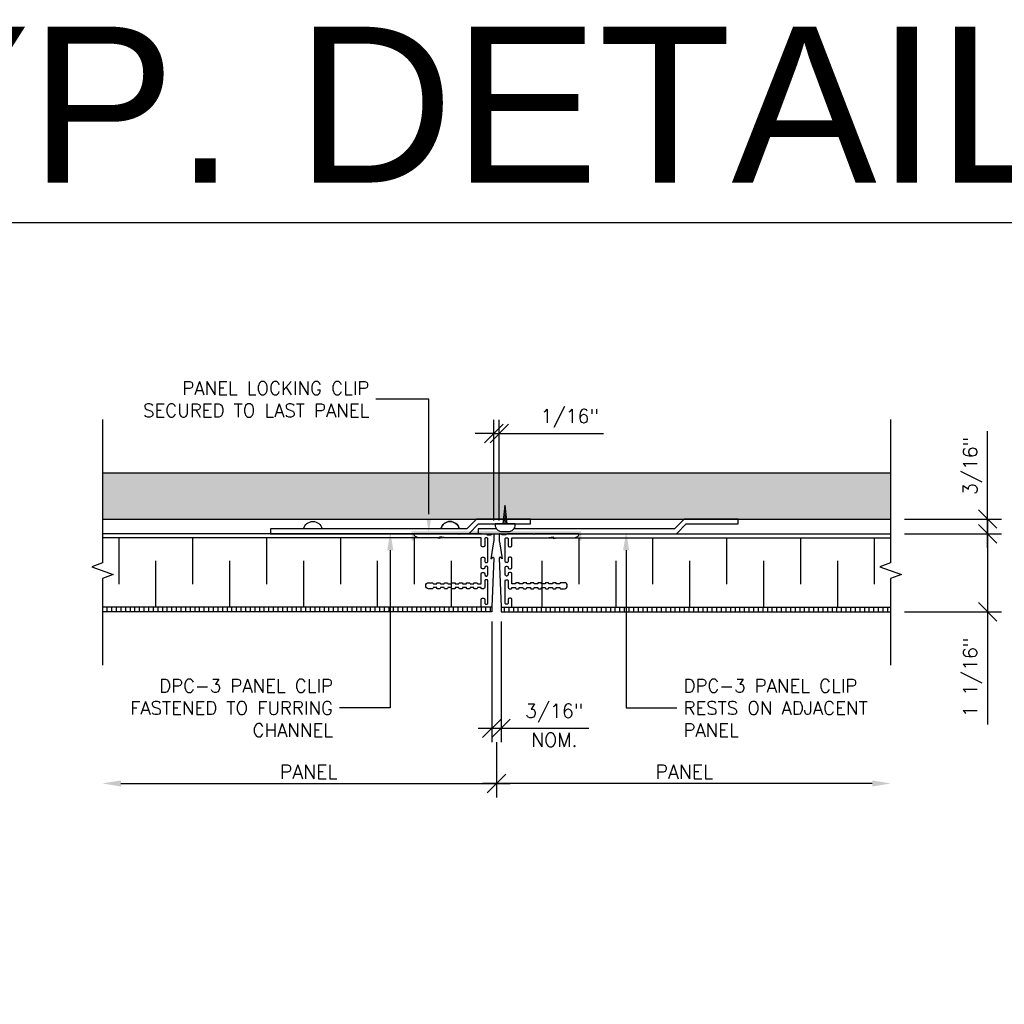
# Model space of a CAD drawing. Header units: inches. Extents: x 31 to 585, y 3457 to 3603.
# Tile 12 of 24: x 255 to 268, y 3516 to 3530. Entities that reach past the tile are written whole.
import ezdxf
from ezdxf import colors
from ezdxf.entities.mleader import LeaderData, LeaderLine
from ezdxf.math import Vec2, Vec3

# ---------------------------------------------------------------- set-up
doc = ezdxf.new("R2010")
doc.units = ezdxf.units.IN
doc.header["$MEASUREMENT"] = 0
for name, color, linetype in [('1-ARCH', 1, 'Continuous'), ('1-DIM', 4, 'Continuous'), ('1-MOUNT', 155, 'Continuous'), ('1-PANEL', 6, 'Continuous'), ('1-TEXT', 2, 'Continuous')]:
    doc.layers.add(name, color=color, linetype=linetype)
doc.styles.add('GEN NOTES', font='ARIALUNI.TTF')
doc.styles.add('TEXT', font='romans.shx')
doc.dimstyles.new('DIM 6-12', dxfattribs={"dimscale": 2, "dimtxt": 0.09375, "dimasz": 0.125, "dimexe": 0.09375, "dimexo": 0.09375, "dimgap": 0.03125, "dimtad": 1, "dimdec": 4, "dimzin": 3, "dimdsep": 46, "dimlunit": 5, "dimtxsty": 'TEXT', "dimblk": 'OBLIQUE', "dimcen": 0.09375, "dimdle": 0.09375, "dimclrd": 256, "dimclre": 4, "dimclrt": 2, "dimadec": 0, "dimazin": 0, "dimtfac": 1, "dimtdec": 4, "dimtmove": 0, "dimatfit": 3, "dimfxl": 0, "dimfrac": 2, "dimtolj": 1, "dimtzin": 0, "dimlwd": -1, "dimlwe": -1, "dimarcsym": 0})
pattern_1 = [(90, (-56.104046, 3274.36217), (-0.0625, 1e-17), [])]

# ---------------------------------------------------------------- blocks, each defined once
blk = doc.blocks.new('_Oblique')
at = {"color": 0, "linetype": 'ByBlock', "lineweight": -2}
blk.add_line((-0.5, -0.5), (0.5, 0.5), dxfattribs=at)
blk = doc.blocks.new('*D50')
at = {"layer": '1-DIM', "color": 4, "transparency": 16777216}
blk.add_line((261.351, 3520.033), (261.351, 3519.287), dxfattribs=at)
at = {"layer": '1-DIM', "transparency": 16777216}
blk.add_line((256.267, 3519.475), (261.538, 3519.475), dxfattribs=at)
blk.add_solid([(256.267, 3519.516), (256.267, 3519.433), (256.017, 3519.475)], dxfattribs=at)
at = {"layer": 'Defpoints', "color": 0, "transparency": 16777216}
for p in [(261.351, 3520.221), (256.017, 3519.475), (261.351, 3519.475)]:
    blk.add_point(p, dxfattribs=at)
at = {"layer": '1-DIM', "transparency": 16777216, "xscale": 0.25, "yscale": 0.25, "zscale": 0.25}
blk.add_blockref('_Oblique', (261.351, 3519.475), dxfattribs=at)
at = {"layer": '1-DIM', "color": 2, "transparency": 16777216, "insert": (258.809, 3519.631), "char_height": 0.1875, "attachment_point": 5, "style": 'TEXT', "bg_fill": 3, "box_fill_scale": 1.25, "bg_fill_color": 256, "bg_fill_true_color": 13158600, "bg_fill_transparency": 0}
blk.add_mtext('\\A1;PANEL', dxfattribs=at)
blk = doc.blocks.new('*D51')
at = {"layer": '1-DIM', "color": 4, "transparency": 16777216}
for p, q in [((261.288, 3521.666), (261.288, 3520.033)), ((261.413, 3521.666), (261.413, 3520.033))]:
    blk.add_line(p, q, dxfattribs=at)
at = {"layer": '1-DIM', "transparency": 16777216}
for p, q in [((261.101, 3520.221), (261.413, 3520.221)), ((261.413, 3520.221), (262.601, 3520.221))]:
    blk.add_line(p, q, dxfattribs=at)
at = {"layer": 'Defpoints', "color": 0, "transparency": 16777216}
for p in [(261.288, 3521.853), (261.413, 3521.853), (261.413, 3520.221)]:
    blk.add_point(p, dxfattribs=at)
at = {"layer": '1-DIM', "transparency": 16777216, "xscale": 0.25, "yscale": 0.25, "zscale": 0.25, "rotation": 180}
blk.add_blockref('_Oblique', (261.288, 3520.221), dxfattribs=at)
at = {"layer": '1-DIM', "transparency": 16777216, "xscale": 0.25, "yscale": 0.25, "zscale": 0.25}
blk.add_blockref('_Oblique', (261.413, 3520.221), dxfattribs=at)
at = {"layer": '1-DIM', "color": 2, "transparency": 16777216, "char_height": 0.1875, "attachment_point": 5, "style": 'TEXT', "bg_fill": 3, "box_fill_scale": 1.25, "bg_fill_color": 256, "bg_fill_true_color": 13158600, "bg_fill_transparency": 0}
for s, insert in [('\\A1;3/16"', (262.132, 3520.426)), ('\\A1;NOM.', (262.132, 3520.064))]:
    blk.add_mtext(s, dxfattribs=dict(at, insert=insert))
blk = doc.blocks.new('*D52')
at = {"layer": '1-DIM', "color": 4, "transparency": 16777216}
blk.add_line((261.351, 3520.033), (261.351, 3519.287), dxfattribs=at)
at = {"layer": '1-DIM', "transparency": 16777216}
blk.add_line((266.435, 3519.475), (261.163, 3519.475), dxfattribs=at)
blk.add_solid([(266.435, 3519.516), (266.435, 3519.433), (266.685, 3519.475)], dxfattribs=at)
at = {"layer": 'Defpoints', "color": 0, "transparency": 16777216}
for p in [(261.351, 3520.221), (261.351, 3519.475), (266.685, 3519.475)]:
    blk.add_point(p, dxfattribs=at)
at = {"layer": '1-DIM', "transparency": 16777216, "xscale": 0.25, "yscale": 0.25, "zscale": 0.25, "rotation": 180}
blk.add_blockref('_Oblique', (261.351, 3519.475), dxfattribs=at)
at = {"layer": '1-DIM', "color": 2, "transparency": 16777216, "insert": (263.893, 3519.631), "char_height": 0.1875, "attachment_point": 5, "style": 'TEXT', "bg_fill": 3, "box_fill_scale": 1.25, "bg_fill_color": 256, "bg_fill_true_color": 13158600, "bg_fill_transparency": 0}
blk.add_mtext('\\A1;PANEL', dxfattribs=at)
blk = doc.blocks.new('*D53')
at = {"layer": '1-DIM', "color": 4, "transparency": 16777216}
for p, q in [((261.314, 3523.031), (261.314, 3524.397)), ((261.388, 3523.031), (261.388, 3524.397))]:
    blk.add_line(p, q, dxfattribs=at)
at = {"layer": '1-DIM', "transparency": 16777216}
for p, q in [((261.314, 3524.21), (261.064, 3524.21)), ((261.314, 3524.21), (261.388, 3524.21)), ((261.388, 3524.21), (262.798, 3524.21))]:
    blk.add_line(p, q, dxfattribs=at)
at = {"layer": 'Defpoints', "color": 0, "transparency": 16777216}
for p in [(261.388, 3524.21), (261.314, 3522.843), (261.388, 3522.843)]:
    blk.add_point(p, dxfattribs=at)
at = {"layer": '1-DIM', "transparency": 16777216, "xscale": 0.25, "yscale": 0.25, "zscale": 0.25}
blk.add_blockref('_Oblique', (261.314, 3524.21), dxfattribs=at)
at = {"layer": '1-DIM', "transparency": 16777216, "xscale": 0.25, "yscale": 0.25, "zscale": 0.25, "rotation": 180}
blk.add_blockref('_Oblique', (261.388, 3524.21), dxfattribs=at)
at = {"layer": '1-DIM', "color": 2, "transparency": 16777216, "insert": (262.343, 3524.415), "char_height": 0.1875, "attachment_point": 5, "style": 'TEXT', "bg_fill": 3, "box_fill_scale": 1.25, "bg_fill_color": 256, "bg_fill_true_color": 13158600, "bg_fill_transparency": 0}
blk.add_mtext('\\A1;1/16"', dxfattribs=at)
blk = doc.blocks.new('SCREW-S')
for p in [(-0.025, 0), (0.025, 0)]:
    blk.add_line(p, (0, -0.241))
blk.add_lwpolyline([(-0.128, 0), (-0.128, 0.011, -0.414214), (-0.043, 0.096), (0.043, 0.096, -0.414214), (0.128, 0.011), (0.128, 0)], format="xyb", close=True)
for points in [[(0.023, -0.016), (-0.024, -0.007)], [(0.021, -0.031), (-0.022, -0.023)], [(0.02, -0.047), (-0.021, -0.039)], [(0.018, -0.062), (-0.019, -0.055)], [(0.017, -0.078), (-0.017, -0.071)], [(0.015, -0.093), (-0.016, -0.087)], [(0.014, -0.109), (-0.014, -0.103)], [(0.012, -0.124), (-0.012, -0.12)], [(0.01, -0.14), (-0.011, -0.136)], [(0.009, -0.155), (-0.009, -0.152)], [(0.007, -0.171), (-0.007, -0.168)], [(0.006, -0.186), (-0.006, -0.184)], [(0.004, -0.202), (-0.004, -0.2)], [(0.002, -0.217), (-0.003, -0.216)], [(0.001, -0.233), (-0.001, -0.233)]]:
    blk.add_lwpolyline(points)
blk = doc.blocks.new('DPC3-LS')
at = {"layer": '1-MOUNT', "linetype": 'Continuous'}
blk.add_lwpolyline([(-0.188, 0), (-0.188, 0.688), (-0.062, 0.812), (-0.062, 3.312), (0, 3.312), (0, 0.787), (-0.125, 0.662), (-0.125, 0)], close=True, dxfattribs=at)
for centre in [(-0.036, 2.774), (-0.036, 1.026)]:
    blk.add_arc(centre, 0.12, 102.6804, 257.3196, dxfattribs=at)
blk = doc.blocks.new('*D66')
at = {"layer": '1-DIM', "transparency": 16777216}
for p, q in [((267.997, 3523.041), (267.997, 3521.798)), ((267.997, 3521.798), (267.997, 3520.271))]:
    blk.add_line(p, q, dxfattribs=at)
at = {"layer": '1-DIM', "color": 4, "transparency": 16777216}
for p, q in [((266.872, 3522.853), (268.185, 3522.853)), ((266.872, 3521.798), (268.185, 3521.798))]:
    blk.add_line(p, q, dxfattribs=at)
at = {"layer": 'Defpoints', "color": 0, "transparency": 16777216}
for p in [(266.685, 3522.853), (266.685, 3521.798), (267.997, 3521.798)]:
    blk.add_point(p, dxfattribs=at)
at = {"layer": '1-DIM', "transparency": 16777216, "xscale": 0.25, "yscale": 0.25, "zscale": 0.25}
for p, rotation in [((267.997, 3522.853), 90), ((267.997, 3521.798), 270)]:
    blk.add_blockref('_Oblique', p, dxfattribs=dict(at, rotation=rotation))
at = {"layer": '1-DIM', "color": 2, "transparency": 16777216, "insert": (267.792, 3520.91), "char_height": 0.1875, "attachment_point": 5, "rotation": 90, "style": 'TEXT', "bg_fill": 3, "box_fill_scale": 1.25, "bg_fill_color": 256, "bg_fill_true_color": 13158600, "bg_fill_transparency": 0}
blk.add_mtext('\\A1;1 1/16"', dxfattribs=at)
blk = doc.blocks.new('*D67')
at = {"layer": '1-DIM', "transparency": 16777216}
for p, q in [((267.997, 3523.053), (267.997, 3524.24)), ((267.997, 3522.666), (267.997, 3523.053))]:
    blk.add_line(p, q, dxfattribs=at)
at = {"layer": '1-DIM', "color": 4, "transparency": 16777216}
for p, q in [((266.872, 3523.053), (268.185, 3523.053)), ((266.872, 3522.853), (268.185, 3522.853))]:
    blk.add_line(p, q, dxfattribs=at)
at = {"layer": 'Defpoints', "color": 0, "transparency": 16777216}
for p in [(266.685, 3523.053), (267.997, 3523.053), (266.685, 3522.853)]:
    blk.add_point(p, dxfattribs=at)
at = {"layer": '1-DIM', "transparency": 16777216, "xscale": 0.25, "yscale": 0.25, "zscale": 0.25}
for p, rotation in [((267.997, 3523.053), 90), ((267.997, 3522.853), 270)]:
    blk.add_blockref('_Oblique', p, dxfattribs=dict(at, rotation=rotation))
at = {"layer": '1-DIM', "color": 2, "transparency": 16777216, "insert": (267.792, 3523.771), "char_height": 0.1875, "attachment_point": 5, "rotation": 90, "style": 'TEXT', "bg_fill": 3, "box_fill_scale": 1.25, "bg_fill_color": 256, "bg_fill_true_color": 13158600, "bg_fill_transparency": 0}
blk.add_mtext('\\A1;3/16"', dxfattribs=at)

msp = doc.modelspace()

# ---------------------------------------------------------------- linework, layer by layer
at = {"layer": '1-DIM'}
for points in [[(256.01698, 3524.39888), (256.01698, 3522.45897), (255.8721, 3522.40623), (256.16187, 3522.30076), (256.01698, 3522.24803), (256.01698, 3521.07688)], [(266.68489, 3524.39888), (266.68489, 3522.45897), (266.54, 3522.40623), (266.82978, 3522.30076), (266.68489, 3522.24803), (266.68489, 3521.07688)]]:
    msp.add_lwpolyline(points, dxfattribs=at)
at = {"layer": '1-MOUNT'}
msp.add_arc((260.7221, 3522.89187), 0.1276, 12.680383, 167.319617, dxfattribs=at)
at = {"layer": '1-PANEL', "linetype": 'Continuous'}
for p, q in [((261.14264, 3522.8535), (256.01698, 3522.8535)), ((261.55924, 3522.8535), (266.68489, 3522.8535))]:
    msp.add_line(p, q, dxfattribs=at)
at = {"layer": '1-PANEL'}
for p, q in [((261.14264, 3522.79807), (256.01698, 3522.79807)), ((261.55924, 3522.79807), (266.68489, 3522.79807))]:
    msp.add_line(p, q, dxfattribs=at)
at = {"layer": '1-PANEL', "color": 8}
for p, q in [((256.23771, 3522.79807), (256.23771, 3522.17307)), ((257.23771, 3522.79807), (257.23771, 3522.17307)), ((258.23771, 3522.79807), (258.23771, 3522.17307)), ((259.23771, 3522.79807), (259.23771, 3522.17307)), ((260.23771, 3522.79807), (260.23771, 3522.17307)), ((262.46416, 3522.79807), (262.46416, 3522.17307)), ((263.46416, 3522.79807), (263.46416, 3522.17307)), ((264.46416, 3522.79807), (264.46416, 3522.17307)), ((265.46416, 3522.79807), (265.46416, 3522.17307)), ((266.46416, 3522.79807), (266.46416, 3522.17307)), ((256.73771, 3522.48557), (256.73771, 3521.86057)), ((257.73771, 3522.48557), (257.73771, 3521.86057)), ((258.73771, 3522.48557), (258.73771, 3521.86057)), ((259.73771, 3522.48557), (259.73771, 3521.86057)), ((260.73771, 3522.48557), (260.73771, 3521.86057)), ((261.96416, 3522.48557), (261.96416, 3521.86057)), ((262.96416, 3522.48557), (262.96416, 3521.86057)), ((263.96416, 3522.48557), (263.96416, 3521.86057)), ((264.96416, 3522.48557), (264.96416, 3521.86057)), ((265.96416, 3522.48557), (265.96416, 3521.86057))]:
    msp.add_line(p, q, dxfattribs=at)
at = {"layer": 'Defpoints', "color": 3}
msp.add_lwpolyline([(224.52641, 3527.06477), (283.76922, 3527.06477), (283.76922, 3481.06477), (224.52641, 3481.06477)], close=True, dxfattribs=at)

# ---------------------------------------------------------------- texts
at = {"layer": '1-TEXT', "insert": (223.60346, 3528.64552), "char_height": 2.109375, "width": 58.693524, "attachment_point": 4, "style": 'GEN NOTES'}
msp.add_mtext('\\pi1.1839;SCALE: 6" = 1\'-0" :  TYP. DETAILS-D SIZE ', dxfattribs=at)

# ---------------------------------------------------------------- leaders
at = {"layer": '1-TEXT'}
ml = msp.add_multileader_mtext('Standard', dxfattribs=at)
ml.set_content('PANEL LOCKING CLIP\\PSECURED TO LAST PANEL', color=256, style='TEXT')
ml.set_leader_properties(color=4, linetype='ByLayer', lineweight=-1)
ml.build(insert=Vec2(0, 0))
ml.multileader.update_dxf_attribs({"text_left_attachment_type": 2, "text_right_attachment_type": 2, "dogleg_length": 0.36, "arrow_head_size": 0.25})
ctx = ml.context
ctx.base_point, ctx.char_height, ctx.arrow_head_size, ctx.landing_gap_size, ctx.plane_origin = Vec3(256.04228, 3524.67346), 0.18, 0.25, 0.09, Vec3(259.86474, 3523.89249)
ctx.left_attachment, ctx.right_attachment, ctx.text_align_type = 2, 2, 2
notes = []
notes.append((ctx, [(0, (1, 1, 0), (260.43421, 3524.67346), (-1, 0), 0.71479, [(0, [(260.43421, 3522.86991)], 0, [])])]))
ctx.mtext.insert, ctx.mtext.width, ctx.mtext.defined_height, ctx.mtext.alignment, ctx.mtext.flow_direction = Vec3(259.62942, 3524.91346), 3.6190957, 0.62826, 3, 5
for ctx, leaders in notes:
    for number, flags, end, landing, length, lines in leaders:
        leader = LeaderData()
        leader.index, (leader.has_last_leader_line, leader.has_dogleg_vector, leader.attachment_direction) = number, flags
        leader.last_leader_point, leader.dogleg_vector, leader.dogleg_length = Vec3(end), Vec3(landing), length
        for number, points, colour, breaks in lines:
            line = LeaderLine()
            line.index, line.vertices, line.color, line.breaks = number, Vec3.list(points), colors.encode_raw_color(colour), breaks
            leader.lines.append(line)
        ctx.leaders.append(leader)

# ---------------------------------------------------------------- next in the draw order: dimensions: what is measured, and where the dimension line sits
at = {"layer": '1-DIM'}
dim = msp.add_linear_dim(base=(261.35094, 3519.47454), p1=(256.01698, 3519.47454), p2=(261.35094, 3520.22054), angle=180, text='PANEL', dimstyle='DIM 6-12', override={"dimpost": '"', "dimblk2": 'Oblique', "dimsah": 1}, dxfattribs=at)
dim.commit()
dim.dimension.update_dxf_attribs({"geometry": '*D50', "text_midpoint": (258.80896, 3519.63079)})

# ---------------------------------------------------------------- next in the draw order: dimensions: what is measured, and where the dimension line sits
dim = msp.add_linear_dim(base=(261.41344, 3520.22054), p1=(261.28844, 3521.8535), p2=(261.41344, 3521.8535), text='3/16"\\XNOM.', dimstyle='DIM 6-12', override={"dimpost": '"'}, dxfattribs=at)
dim.commit()
dim.dimension.update_dxf_attribs({"geometry": '*D51', "text_midpoint": (262.13219, 3520.22054)})

# ---------------------------------------------------------------- next in the draw order: leaders
at = {"layer": '1-TEXT'}
ml = msp.add_multileader_mtext('Standard', dxfattribs=at)
ml.set_content('DPC-3 PANEL CLIP FASTENED TO FURRING CHANNEL', color=256, style='TEXT')
ml.set_leader_properties(color=4, linetype='ByLayer', lineweight=-1)
ml.build(insert=Vec2(0, 0))
ml.multileader.update_dxf_attribs({"text_left_attachment_type": 2, "text_right_attachment_type": 2, "dogleg_length": 0.36, "arrow_head_size": 0.25})
ctx = ml.context
ctx.base_point, ctx.char_height, ctx.arrow_head_size, ctx.landing_gap_size, ctx.plane_origin = Vec3(255.9708, 3520.4961), 0.18, 0.25, 0.09, Vec3(259.34392, 3519.71514)
ctx.left_attachment, ctx.right_attachment, ctx.text_align_type = 2, 2, 2
notes = []
notes.append((ctx, [(0, (1, 1, 0), (259.91338, 3520.4961), (-1, 0), 0.68544, [(0, [(259.91338, 3522.88008)], 0, [])])]))
ctx.mtext.insert, ctx.mtext.width, ctx.mtext.defined_height, ctx.mtext.alignment, ctx.mtext.flow_direction = Vec3(259.13795, 3520.8861), 3.6190957, 0.62826, 3, 5
for ctx, leaders in notes:
    for number, flags, end, landing, length, lines in leaders:
        leader = LeaderData()
        leader.index, (leader.has_last_leader_line, leader.has_dogleg_vector, leader.attachment_direction) = number, flags
        leader.last_leader_point, leader.dogleg_vector, leader.dogleg_length = Vec3(end), Vec3(landing), length
        for number, points, colour, breaks in lines:
            line = LeaderLine()
            line.index, line.vertices, line.color, line.breaks = number, Vec3.list(points), colors.encode_raw_color(colour), breaks
            leader.lines.append(line)
        ctx.leaders.append(leader)

# ---------------------------------------------------------------- next in the draw order: hatches: boundary and pattern name
at = {"layer": '1-PANEL'}
h = msp.add_hatch(dxfattribs=at)
h.set_pattern_fill('ANSI31', color=8, scale=0.5, angle=45, style=0)
h.set_pattern_definition(pattern_1)
h.paths.add_polyline_path([(256.01698, 3521.86057), (261.28844, 3521.86057), (261.28844, 3521.79807), (256.01698, 3521.79807)])
h = msp.add_hatch(dxfattribs=at)
h.set_pattern_fill('ANSI31', color=8, scale=0.5, angle=45, style=0)
h.set_pattern_definition(pattern_1)
h.paths.add_polyline_path([(266.68489, 3521.86057), (261.41344, 3521.86057), (261.41344, 3521.79807), (266.68489, 3521.79807)])

# ---------------------------------------------------------------- next in the draw order: linework, layer by layer
for p, q in [((261.28844, 3521.86057), (256.01698, 3521.86057)), ((261.28844, 3521.86057), (261.28844, 3521.79807)), ((261.41344, 3521.86057), (266.68489, 3521.86057)), ((261.41344, 3521.86057), (261.41344, 3521.79807)), ((261.28844, 3521.79807), (256.01698, 3521.79807)), ((261.41344, 3521.79807), (266.68489, 3521.79807))]:
    msp.add_line(p, q, dxfattribs=at)
at = {"layer": '1-PANEL', "color": 7}
for points in [[(261.31419, 3522.84348), (261.31419, 3522.76355, -0.04254503), (261.31248, 3522.74356), (261.27295, 3522.51337), (261.29699, 3522.53354, -0.64926792), (261.31341, 3522.52554), (261.28844, 3521.86437, -0.40414051), (261.2845, 3521.86057), (261.14657, 3521.86057, -0.41421356), (261.14264, 3521.86451), (261.14264, 3521.96214, -0.41421356), (261.16232, 3521.98183), (261.17295, 3521.98183, -0.41421356), (261.19264, 3521.96214), (261.19264, 3521.91033, 0.41421356), (261.20264, 3521.90033), (261.22319, 3521.90033, 0.41421356), (261.23319, 3521.91033), (261.23319, 3522.22183, 0.41421356), (261.22319, 3522.23183), (261.20264, 3522.23183, 0.41421356), (261.19264, 3522.22183), (261.19264, 3522.13025, -0.41421356), (261.17295, 3522.11057), (261.15248, 3522.11057, -0.41421356), (261.14264, 3522.12041), (261.14264, 3522.12557), (261.09264, 3522.12557), (261.09264, 3522.12041, -0.41421356), (261.08279, 3522.11057), (261.05248, 3522.11057, -0.41421356), (261.04264, 3522.12041), (261.04264, 3522.12557), (260.99264, 3522.12557), (260.99264, 3522.12041, -0.41421356), (260.98279, 3522.11057), (260.95248, 3522.11057, -0.41421356), (260.94264, 3522.12041), (260.94264, 3522.12557), (260.89264, 3522.12557), (260.89264, 3522.12041, -0.41421356), (260.88279, 3522.11057), (260.85248, 3522.11057, -0.41421356), (260.84264, 3522.12041), (260.84264, 3522.12557), (260.79264, 3522.12557), (260.79264, 3522.12041, -0.41421356), (260.78279, 3522.11057), (260.75248, 3522.11057, -0.41421356), (260.74264, 3522.12041), (260.74264, 3522.12557), (260.69264, 3522.12557), (260.69264, 3522.12041, -0.41421356), (260.68279, 3522.11057), (260.65248, 3522.11057, -0.41421356), (260.64264, 3522.12041), (260.64264, 3522.12557), (260.59264, 3522.12557), (260.59264, 3522.12041, -0.41421356), (260.58279, 3522.11057), (260.55248, 3522.11057, -0.41421356), (260.54264, 3522.12041), (260.54264, 3522.12557), (260.49264, 3522.12557), (260.49264, 3522.12041, -0.41421356), (260.48279, 3522.11057), (260.43264, 3522.11057, -1), (260.43264, 3522.19057), (260.44264, 3522.19057), (260.48279, 3522.19057, -0.41421356), (260.49264, 3522.18073), (260.49264, 3522.17557), (260.54264, 3522.17557), (260.54264, 3522.18073, -0.41421356), (260.55248, 3522.19057), (260.58279, 3522.19057, -0.41421356), (260.59264, 3522.18073), (260.59264, 3522.17557), (260.64264, 3522.17557), (260.64264, 3522.18073, -0.41421356), (260.65248, 3522.19057), (260.68279, 3522.19057, -0.41421356), (260.69264, 3522.18073), (260.69264, 3522.17557), (260.74264, 3522.17557), (260.74264, 3522.18073, -0.41421356), (260.75248, 3522.19057), (260.78279, 3522.19057, -0.41421356), (260.79264, 3522.18073), (260.79264, 3522.17557), (260.84264, 3522.17557), (260.84264, 3522.18073, -0.41421356), (260.85248, 3522.19057), (260.88279, 3522.19057, -0.41421356), (260.89264, 3522.18073), (260.89264, 3522.17557), (260.94264, 3522.17557), (260.94264, 3522.18073, -0.41421356), (260.95248, 3522.19057), (260.98279, 3522.19057, -0.41421356), (260.99264, 3522.18073), (260.99264, 3522.17557), (261.04264, 3522.17557), (261.04264, 3522.18073, -0.41421356), (261.05248, 3522.19057), (261.08279, 3522.19057, -0.41421356), (261.09264, 3522.18073), (261.09264, 3522.17557), (261.14264, 3522.17557), (261.14264, 3522.31077, -0.41421356), (261.16232, 3522.33045), (261.17295, 3522.33045, -0.41421356), (261.19264, 3522.31077), (261.19264, 3522.30151, 0.41421356), (261.21232, 3522.28183), (261.2135, 3522.28183, 0.41421356), (261.23319, 3522.30151), (261.23319, 3522.39718, 0.41421356), (261.2135, 3522.41687), (261.21232, 3522.41687, 0.41421356), (261.19264, 3522.39718), (261.19264, 3522.39718, -0.41421356), (261.17295, 3522.3775), (261.16232, 3522.3775, -0.41421356), (261.14264, 3522.39718), (261.14264, 3522.51844, -0.41421356), (261.16232, 3522.53813), (261.17295, 3522.53813, -0.41421356), (261.19264, 3522.51844), (261.19264, 3522.47687, 0.41421356), (261.20264, 3522.46687), (261.22319, 3522.46687, 0.41421356), (261.23319, 3522.47687), (261.23319, 3522.78837, 0.41421356), (261.22319, 3522.79837), (261.20264, 3522.79837, 0.41421356), (261.19264, 3522.78837), (261.19264, 3522.69679, -0.41421356), (261.17295, 3522.67711), (261.16232, 3522.67711, -0.41421356), (261.14264, 3522.69679), (261.14264, 3522.79837), (260.66941, 3522.79837), (260.58457, 3522.81333), (260.58457, 3522.78852), (260.52875, 3522.79837), (260.30108, 3522.79837, -0.26047061), (260.2358, 3522.83887, -0.57143672), (260.24441, 3522.85348), (260.8319, 3522.85348), (260.84175, 3522.84364), (260.85159, 3522.85348), (261.20271, 3522.85348, -0.29774875), (261.22561, 3522.83852), (261.2756, 3522.83852), (261.29919, 3522.85214, -0.57735027)], [(261.38769, 3522.84348), (261.38769, 3522.76355, 0.04254503), (261.38939, 3522.74356), (261.42892, 3522.51337), (261.40488, 3522.53354, 0.64926792), (261.38846, 3522.52554), (261.41344, 3521.86437, 0.40414051), (261.41737, 3521.86057), (261.5553, 3521.86057, 0.41421356), (261.55924, 3521.86451), (261.55924, 3521.96214, 0.41421356), (261.53955, 3521.98183), (261.52892, 3521.98183, 0.41421356), (261.50924, 3521.96214), (261.50924, 3521.91033, -0.41421356), (261.49924, 3521.90033), (261.47869, 3521.90033, -0.41421356), (261.46869, 3521.91033), (261.46869, 3522.22183, -0.41421356), (261.47869, 3522.23183), (261.49924, 3522.23183, -0.41421356), (261.50924, 3522.22183), (261.50924, 3522.13025, 0.41421356), (261.52892, 3522.11057), (261.54939, 3522.11057, 0.41421356), (261.55924, 3522.12041), (261.55924, 3522.12557), (261.60924, 3522.12557), (261.60924, 3522.12041, 0.41421356), (261.61908, 3522.11057), (261.64939, 3522.11057, 0.41421356), (261.65924, 3522.12041), (261.65924, 3522.12557), (261.70924, 3522.12557), (261.70924, 3522.12041, 0.41421356), (261.71908, 3522.11057), (261.74939, 3522.11057, 0.41421356), (261.75924, 3522.12041), (261.75924, 3522.12557), (261.80924, 3522.12557), (261.80924, 3522.12041, 0.41421356), (261.81908, 3522.11057), (261.84939, 3522.11057, 0.41421356), (261.85924, 3522.12041), (261.85924, 3522.12557), (261.90924, 3522.12557), (261.90924, 3522.12041, 0.41421356), (261.91908, 3522.11057), (261.94939, 3522.11057, 0.41421356), (261.95924, 3522.12041), (261.95924, 3522.12557), (262.00924, 3522.12557), (262.00924, 3522.12041, 0.41421356), (262.01908, 3522.11057), (262.04939, 3522.11057, 0.41421356), (262.05924, 3522.12041), (262.05924, 3522.12557), (262.10924, 3522.12557), (262.10924, 3522.12041, 0.41421356), (262.11908, 3522.11057), (262.14939, 3522.11057, 0.41421356), (262.15924, 3522.12041), (262.15924, 3522.12557), (262.20924, 3522.12557), (262.20924, 3522.12041, 0.41421356), (262.21908, 3522.11057), (262.26924, 3522.11057, 1), (262.26924, 3522.19057), (262.25924, 3522.19057), (262.21908, 3522.19057, 0.41421356), (262.20924, 3522.18073), (262.20924, 3522.17557), (262.15924, 3522.17557), (262.15924, 3522.18073, 0.41421356), (262.14939, 3522.19057), (262.11908, 3522.19057, 0.41421356), (262.10924, 3522.18073), (262.10924, 3522.17557), (262.05924, 3522.17557), (262.05924, 3522.18073, 0.41421356), (262.04939, 3522.19057), (262.01908, 3522.19057, 0.41421356), (262.00924, 3522.18073), (262.00924, 3522.17557), (261.95924, 3522.17557), (261.95924, 3522.18073, 0.41421356), (261.94939, 3522.19057), (261.91908, 3522.19057, 0.41421356), (261.90924, 3522.18073), (261.90924, 3522.17557), (261.85924, 3522.17557), (261.85924, 3522.18073, 0.41421356), (261.84939, 3522.19057), (261.81908, 3522.19057, 0.41421356), (261.80924, 3522.18073), (261.80924, 3522.17557), (261.75924, 3522.17557), (261.75924, 3522.18073, 0.41421356), (261.74939, 3522.19057), (261.71908, 3522.19057, 0.41421356), (261.70924, 3522.18073), (261.70924, 3522.17557), (261.65924, 3522.17557), (261.65924, 3522.18073, 0.41421356), (261.64939, 3522.19057), (261.61908, 3522.19057, 0.41421356), (261.60924, 3522.18073), (261.60924, 3522.17557), (261.55924, 3522.17557), (261.55924, 3522.31077, 0.41421356), (261.53955, 3522.33045), (261.52892, 3522.33045, 0.41421356), (261.50924, 3522.31077), (261.50924, 3522.30151, -0.41421356), (261.48955, 3522.28183), (261.48837, 3522.28183, -0.41421356), (261.46869, 3522.30151), (261.46869, 3522.39718, -0.41421356), (261.48837, 3522.41687), (261.48955, 3522.41687, -0.41421356), (261.50924, 3522.39718), (261.50924, 3522.39718, 0.41421356), (261.52892, 3522.3775), (261.53955, 3522.3775, 0.41421356), (261.55924, 3522.39718), (261.55924, 3522.51844, 0.41421356), (261.53955, 3522.53813), (261.52892, 3522.53813, 0.41421356), (261.50924, 3522.51844), (261.50924, 3522.47687, -0.41421356), (261.49924, 3522.46687), (261.47869, 3522.46687, -0.41421356), (261.46869, 3522.47687), (261.46869, 3522.78837, -0.41421356), (261.47869, 3522.79837), (261.49924, 3522.79837, -0.41421356), (261.50924, 3522.78837), (261.50924, 3522.69679, 0.41421356), (261.52892, 3522.67711), (261.53955, 3522.67711, 0.41421356), (261.55924, 3522.69679), (261.55924, 3522.79837), (262.03246, 3522.79837), (262.1173, 3522.81333), (262.1173, 3522.78852), (262.17312, 3522.79837), (262.40079, 3522.79837, 0.26047061), (262.46607, 3522.83887, 0.57143672), (262.45746, 3522.85348), (261.86997, 3522.85348), (261.86013, 3522.84364), (261.85028, 3522.85348), (261.49916, 3522.85348, 0.29774875), (261.47627, 3522.83852), (261.42628, 3522.83852), (261.40269, 3522.85214, 0.57735027)]]:
    msp.add_lwpolyline(points, format="xyb", close=True, dxfattribs=at)

# ---------------------------------------------------------------- next in the draw order: dimensions: what is measured, and where the dimension line sits
at = {"layer": '1-DIM'}
dim = msp.add_linear_dim(base=(261.35094, 3519.47454), p1=(266.68489, 3519.47454), p2=(261.35094, 3520.22054), text='PANEL', dimstyle='DIM 6-12', override={"dimpost": '"', "dimblk2": 'Oblique', "dimsah": 1}, dxfattribs=at)
dim.commit()
dim.dimension.update_dxf_attribs({"geometry": '*D52', "text_midpoint": (263.89291, 3519.63079)})

# ---------------------------------------------------------------- next in the draw order: dimensions: what is measured, and where the dimension line sits
dim = msp.add_linear_dim(base=(261.38769, 3524.20975), p1=(261.31419, 3522.84348), p2=(261.38769, 3522.84348), dimstyle='DIM 6-12', override={"dimpost": '"'}, dxfattribs=at)
dim.commit()
dim.dimension.update_dxf_attribs({"geometry": '*D53', "text_midpoint": (262.34304, 3524.4151)})

# ---------------------------------------------------------------- next in the draw order: leaders
at = {"layer": '1-TEXT'}
ml = msp.add_multileader_mtext('Standard', dxfattribs=at)
ml.set_content('DPC-3 PANEL CLIP RESTS ON ADJACENT PANEL', color=256, style='TEXT')
ml.set_leader_properties(color=4, linetype='ByLayer', lineweight=-1)
ml.build(insert=Vec2(0, 0))
ml.multileader.update_dxf_attribs({"text_left_attachment_type": 2, "text_right_attachment_type": 2, "dogleg_length": 0.36, "arrow_head_size": 0.25})
ctx = ml.context
ctx.base_point, ctx.char_height, ctx.arrow_head_size, ctx.landing_gap_size, ctx.plane_origin = Vec3(263.79098, 3520.4961), 0.18, 0.25, 0.09, Vec3(263.67501, 3519.71514)
ctx.left_attachment, ctx.right_attachment = 2, 2
notes = []
notes.append((ctx, [(0, (1, 1, 0), (263.10554, 3520.4961), (1, 0), 0.68544, [(0, [(263.10554, 3522.88008)], 0, [])])]))
ctx.mtext.insert, ctx.mtext.width, ctx.mtext.defined_height, ctx.mtext.flow_direction = Vec3(263.88098, 3520.8861), 2.8606163, 0.62826, 5
for ctx, leaders in notes:
    for number, flags, end, landing, length, lines in leaders:
        leader = LeaderData()
        leader.index, (leader.has_last_leader_line, leader.has_dogleg_vector, leader.attachment_direction) = number, flags
        leader.last_leader_point, leader.dogleg_vector, leader.dogleg_length = Vec3(end), Vec3(landing), length
        for number, points, colour, breaks in lines:
            line = LeaderLine()
            line.index, line.vertices, line.color, line.breaks = number, Vec3.list(points), colors.encode_raw_color(colour), breaks
            leader.lines.append(line)
        ctx.leaders.append(leader)

# ---------------------------------------------------------------- next in the draw order: hatches: boundary and pattern name
at = {"layer": '1-ARCH'}
h = msp.add_hatch(dxfattribs=at)
h.set_pattern_fill('AR-SAND', color=8, scale=0.08, style=0)
h.set_pattern_definition([(37.5, (30.35562, 6.08453), (-0.0050394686, 0.1541459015), [0, -0.1216, 0, -0.136, 0, -0.13]), (7.5, (30.35562, 6.08453), (0.141582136, 0.225771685), [0, -0.0656, 0, -0.1096, 0, -0.042]), (327.5, (30.25722, 6.08453), (0.249131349, 0.0004527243), [0, -0.04, 0, -0.144, 0, -0.188]), (317.5, (30.25722, 6.08453), (0.240490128, 0.070214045), [0, -0.02, 0, -0.0944, 0, -0.108])])
h.paths.add_polyline_path([(266.68489, 3523.05268), (266.68489, 3523.67768), (256.01698, 3523.67768), (256.01698, 3523.05268)])
at = {"layer": '1-MOUNT'}
msp.add_hatch(color=254, dxfattribs=at).paths.add_polyline_path([(260.20332, 3522.88473), (262.49855, 3522.88473), (262.49855, 3522.75973), (262.4673, 3522.75973), (262.4673, 3522.85348), (261.37355, 3522.85348), (260.23457, 3522.85348), (260.23457, 3522.75973), (260.20332, 3522.75973)])

# ---------------------------------------------------------------- next in the draw order: linework, layer by layer
at = {"layer": '1-ARCH'}
for p, q in [((256.01698, 3523.67768), (266.68489, 3523.67768)), ((256.01698, 3523.05268), (266.68489, 3523.05268))]:
    msp.add_line(p, q, dxfattribs=at)
at = {"layer": '1-MOUNT'}
msp.add_lwpolyline([(261.3512, 3522.91988), (261.10315, 3522.91988), (261.10315, 3522.85348), (263.78646, 3522.85348), (263.91925, 3522.98627), (264.6221, 3522.98627), (264.6221, 3523.05267), (263.89175, 3523.05267), (263.75896, 3522.91988), (261.5862, 3522.91988)], dxfattribs=at)
at = {"layer": '1-MOUNT', "const_width": 0.001}
msp.add_lwpolyline([(260.20332, 3522.75973), (260.20332, 3522.88473), (262.49855, 3522.88473), (262.49855, 3522.75973), (262.4673, 3522.75973), (262.4673, 3522.85348), (260.23457, 3522.85348), (260.23457, 3522.75973)], close=True, dxfattribs=at)

# ---------------------------------------------------------------- next in the draw order: block references
at = {"layer": '1-MOUNT', "zscale": 1.0623229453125}
for name, p, xscale, yscale, rotation in [('SCREW-S', (261.4687, 3522.98627), -1.06232294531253, 1.062322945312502, 180), ('DPC3-LS', (261.81221, 3522.85348), -1.062322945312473, 1.062322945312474, 90.00000000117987)]:
    msp.add_blockref(name, p, dxfattribs=dict(at, xscale=xscale, yscale=yscale, rotation=rotation))

# ---------------------------------------------------------------- next in the draw order: dimensions: what is measured, and where the dimension line sits
at = {"layer": '1-DIM'}
dim = msp.add_linear_dim(base=(267.99717, 3521.79807), p1=(266.68489, 3522.8535), p2=(266.68489, 3521.79807), angle=270, dimstyle='DIM 6-12', override={"dimpost": '"'}, dxfattribs=at)
dim.commit()
dim.dimension.update_dxf_attribs({"geometry": '*D66', "text_midpoint": (267.79181, 3520.90968)})

# ---------------------------------------------------------------- next in the draw order: dimensions: what is measured, and where the dimension line sits
dim = msp.add_linear_dim(base=(267.99717, 3523.05268), p1=(266.68489, 3522.8535), p2=(266.68489, 3523.05268), angle=90, dimstyle='DIM 6-12', override={"dimpost": '"'}, dxfattribs=at)
dim.commit()
dim.dimension.update_dxf_attribs({"geometry": '*D67', "text_midpoint": (267.79181, 3523.77143)})

doc.saveas('drawing.dxf')
